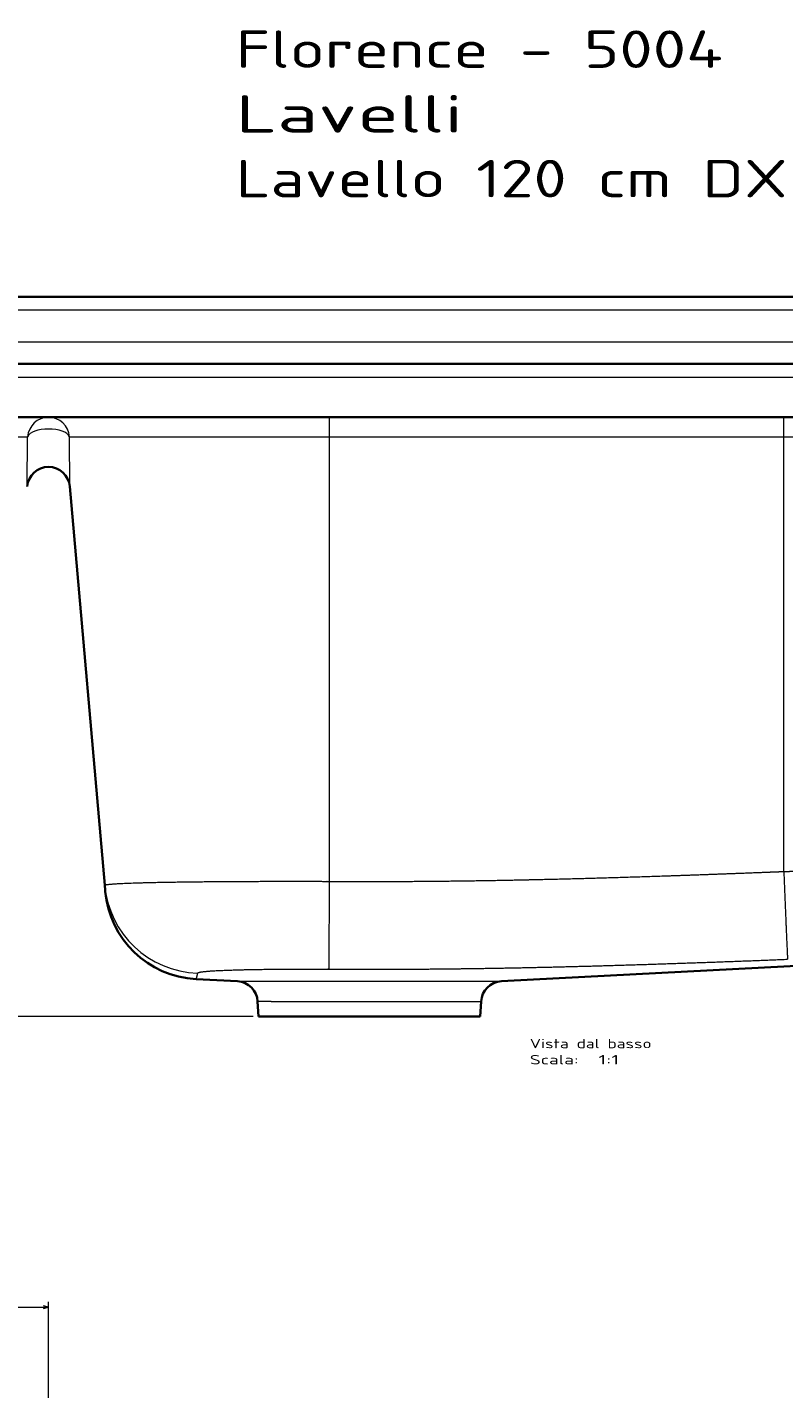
# Model space of a CAD drawing. Extents: x -126 to 1229, y 106 to 1215.
# Tile 7 of 11: x 431 to 714, y 706 to 1215. Entities that reach past the tile are written whole.
import ezdxf
from ezdxf.enums import TextEntityAlignment as Align

# ---------------------------------------------------------------- set-up
doc = ezdxf.new("R2010")
doc.units = 0
doc.layers.get('0').update_dxf_attribs({"lineweight": 13})
doc.styles.get("Standard").update_dxf_attribs({"font": 'isocp.shx'})
doc.dimstyles.get("Standard").update_dxf_attribs({"dimtxt": 2.5, "dimasz": 2.5, "dimexe": 1.25, "dimexo": 0.625, "dimtad": 1, "dimcen": 2.5, "dimadec": 0, "dimazin": 0, "dimtfac": 1, "dimtmove": 0, "dimatfit": 0, "dimfxl": 0, "dimarcsym": 0})

# ---------------------------------------------------------------- blocks, each defined once
blk = doc.blocks.new('*D')
at = {"color": 7, "lineweight": 13}
for p, q in [((13.21, 1114.23), (-111, 1114.23)), ((-109, 845.23), (-109, 1114.23)), ((13.21, 1114.23), (-71.1, 1114.23)), ((-69.1, 1069.23), (-69.1, 1114.23)), ((22.21, 1089.23), (-42.41, 1089.23)), ((-40.41, 1035.15), (-40.41, 1089.23)), ((22.21, 1069.23), (-71.1, 1069.23)), ((22.21, 1069.23), (-42.41, 1069.23)), ((515.71, 845.23), (-111, 845.23)), ((9.21, 671.72), (9.21, 738.61)), ((439.21, 663.5), (439.21, 738.61)), ((9.21, 736.61), (439.21, 736.61)), ((13.21, 695), (-111.79, 695)), ((-109.79, 195), (-109.79, 695)), ((373.91, 626.34), (456.41, 642.01)), ((456.01, 497.57), (808.41, 497.57)), ((248.63, 481.46), (342.97, 399.31)), ((-39.4, 476.51), (74.69, 476.51)), ((319.21, 377.05), (319.21, 148.16)), ((319.21, 377.05), (319.21, 148.16)), ((559.21, 377.05), (559.21, 148.16)), ((9.21, 208), (9.21, 106.64)), ((9.21, 208), (9.21, 148.16)), ((1229.21, 208), (1229.21, 106.64)), ((22.21, 195), (-111.79, 195)), ((9.21, 150.16), (319.21, 150.16)), ((319.21, 150.16), (559.21, 150.16)), ((9.21, 108.64), (1229.21, 108.64))]:
    blk.add_line(p, q, dxfattribs=at)
for points in [[(-108.48, 1112.3), (-109, 1114.23), (-109.52, 1112.3)], [(-68.58, 1112.3), (-69.1, 1114.23), (-69.62, 1112.3)], [(-39.89, 1087.3), (-40.41, 1089.23), (-40.92, 1087.3)], [(-69.62, 1071.16), (-69.1, 1069.23), (-68.58, 1071.16)], [(-40.92, 1071.16), (-40.41, 1069.23), (-39.89, 1071.16)], [(-109.52, 847.16), (-109, 845.23), (-108.48, 847.16)], [(11.15, 737.13), (9.21, 736.61), (11.15, 736.09)], [(437.28, 736.09), (439.21, 736.61), (437.28, 737.13)], [(-109.27, 693.06), (-109.79, 695), (-110.31, 693.06)], [(454.61, 641.14), (456.41, 642.01), (454.41, 642.16)], [(423.82, 636.35), (422.02, 635.48), (424.02, 635.33)], [(457.94, 498.09), (456.01, 497.57), (457.94, 497.05)], [(806.48, 497.05), (808.41, 497.57), (806.48, 498.09)], [(11.15, 477.03), (9.21, 476.51), (11.15, 476)], [(72.76, 476), (74.69, 476.51), (72.76, 477.03)], [(297.26, 439.8), (295.46, 440.68), (296.58, 439.02)], [(341.17, 400.19), (342.97, 399.31), (341.85, 400.97)], [(-110.31, 196.93), (-109.79, 195), (-109.27, 196.93)], [(11.15, 150.67), (9.21, 150.16), (11.15, 149.64)], [(317.28, 149.64), (319.21, 150.16), (317.28, 150.67)], [(321.15, 150.67), (319.21, 150.16), (321.15, 149.64)], [(557.28, 149.64), (559.21, 150.16), (557.28, 150.67)], [(11.15, 109.16), (9.21, 108.64), (11.15, 108.13)], [(1227.28, 108.13), (1229.21, 108.64), (1227.28, 109.16)]]:
    blk.add_lwpolyline(points, dxfattribs=at)
for s, rotation, p, p2 in [('45', 90, (-71.1, 1078.19), (-71.1, 1105.28)), ('20', 90, (-42.41, 1035.15), (-42.41, 1062.24)), ('269', 90, (-111, 958.72), (-111, 1000.75)), ('35', 10.7576, (384.61, 630.41), (411.22, 635.46)), ('%%c', 10.7576, (373.54, 628.3), (383.63, 630.22)), ('%%c', 318.9533, (249.94, 482.97), (257.68, 476.23)), ('63', 318.9533, (258.44, 475.57), (278.87, 457.78)), ('500', 90, (-111.79, 423.98), (-111.79, 466.01))]:
    blk.add_text(s, height=14, rotation=rotation, dxfattribs=at).set_placement(p, p2, align=Align.FIT)
for s, height, p, p2 in [('430', 14, (203.2, 738.61), (245.23, 738.61)), ('352', 14, (611.19, 499.57), (653.22, 499.57)), ('65', 14, (-39.4, 478.51), (-12.31, 478.51)), ('310', 20, (134.19, 152.16), (194.24, 152.16)), ('240', 14, (418.2, 152.16), (460.23, 152.16)), ('1220', 14, (590.73, 110.64), (647.7, 110.64))]:
    blk.add_text(s, height=height, dxfattribs=at).set_placement(p, p2, align=Align.FIT)
blk = doc.blocks.new('BLOCK25')
at = {"color": 7, "lineweight": 13}
for s, p, p2 in [('Vista dal basso', (0, -255.86), (45.54, -255.86)), ('Scala:', (0, -261.9), (18.22, -261.9)), ('  1:1', (18.22, -261.9), (33.4, -261.9))]:
    blk.add_text(s, height=3.5, dxfattribs=at).set_placement(p, p2, align=Align.FIT)
blk = doc.blocks.new('BLOCK26')
at = {"color": 7, "lineweight": 13}
for s, p, p2 in [('Florence - 5004', (-110, 110.57), (72.16, 110.57)), ('Lavelli', (-110, 86.39), (-24.99, 86.39)), ('Lavello 120 cm DX', (-110, 62.2), (96.45, 62.2))]:
    blk.add_text(s, height=14, dxfattribs=at).set_placement(p, p2, align=Align.FIT)
blk = doc.blocks.new('BLOCK27')
at = {"color": 7, "lineweight": 35}
for p, q in [((604, 25), (-604, 25)), ((-595, 0), (595, 0)), ((-595, -20), (595, -20)), ((-158.98, -194.96), (-172.03, -45.85)), ((145.45, -222.66), (-10.64, -230.84)), ((-101.5, -244), (-18.5, -244))]:
    blk.add_line(p, q, dxfattribs=at)
at = {"color": 7, "lineweight": 13}
for p, q in [((604, 20), (-604, 20)), ((605, 8), (-605, 8)), ((-595, -5), (595, -5)), ((-285, -27.3), (-187.85, -27.3)), ((-172.15, -27.3), (-75, -27.3)), ((-75, -27.3), (95, -27.3)), ((-75, -27.3), (-75, -193.48)), ((95, -27.3), (193.65, -27.3)), ((95, -189.79), (95, -27.3)), ((-103.32, -230.84), (-10.64, -230.84)), ((-96.68, -238.41), (-18.21, -238.41))]:
    blk.add_line(p, q, dxfattribs=at)
at = {"color": 7, "lineweight": 13, "ltscale": 0.182569}
for p, q in [((-75, -20), (-75, -27.3)), ((95, -27.3), (95, -20))]:
    blk.add_line(p, q, dxfattribs=at)
at = {"color": 7, "lineweight": 13, "ltscale": 0.463754}
for p, q in [((-187.97, -45.85), (-187.85, -27.3)), ((-172.03, -45.85), (-172.15, -27.3))]:
    blk.add_line(p, q, dxfattribs=at)
at = {"color": 7, "lineweight": 35, "ltscale": 0.044882}
blk.add_line((-158.83, -196.75), (-158.98, -194.96), dxfattribs=at)
at = {"color": 7, "lineweight": 35, "ltscale": 0.011563}
blk.add_line((-158.79, -197.21), (-158.83, -196.75), dxfattribs=at)
at = {"color": 7, "lineweight": 35, "ltscale": 0.386673}
blk.add_line((-124.81, -230.03), (-109.36, -230.84), dxfattribs=at)
at = {"color": 7, "lineweight": 13, "ltscale": 0.151077}
blk.add_line((-109.36, -230.84), (-103.32, -230.84), dxfattribs=at)
at = {"color": 7, "lineweight": 13, "ltscale": 0.127907}
blk.add_line((-96.68, -238.41), (-101.79, -238.41), dxfattribs=at)
at = {"color": 7, "lineweight": 35, "ltscale": 0.14001}
for p, q in [((-101.79, -238.41), (-101.5, -244)), ((-18.21, -238.41), (-18.5, -244))]:
    blk.add_line(p, q, dxfattribs=at)
at = {"color": 7, "lineweight": 35}
for centre, radius, start, end in [((-180, -46.55), 8, 5, 175), ((-122.93, -194.08), 36, 184.9972, 267), ((-109.78, -238.83), 8, 3, 87), ((-10.22, -238.83), 8, 93, 177)]:
    blk.add_arc(centre, radius, start, end, dxfattribs=at)
at = {"color": 7, "lineweight": 13}
blk.add_arc((-128.84, -228.1), 4.47, 334.4435, 340.8632, dxfattribs=at)
for centre, major_axis, ratio, start_param, end_param in [((-180, -28), (0.01, -8), 0.984779, 3.14097, 4.624472), ((-180, -28), (-0.01, -8), 0.984778, 1.65874, 3.142242), ((-180, -28), (8, 0), 0.449626, 0.195076, 2.946517), ((-123.12, -191.82), (35.83, 3.55), 0.999102, 3.130157, 4.582528)]:
    blk.add_ellipse(centre, major_axis=major_axis, ratio=ratio, start_param=start_param, end_param=end_param, dxfattribs=at)
for points, knots in [([(-75, -193.48), (-65.07, -193.54), (-55.19, -193.55), (-45.34, -193.52), (-24.52, -193.33), (-3.16, -192.95), (8.16, -192.69), (30.36, -192.1), (53.18, -191.36), (64.28, -190.97), (77.09, -190.49), (89.97, -189.99), (91.65, -189.92), (93.32, -189.86), (95, -189.79)], [0, 0, 0, 0, 0, 0, 74.080341, 74.080341, 74.080341, 154.947539, 154.947539, 154.947539, 229.582125, 229.582125, 229.582125, 240.727708, 240.727708, 240.727708, 240.727708, 240.727708, 240.727708]), ([(95, -189.79), (97.6, -189.73), (100.21, -189.67), (102.81, -189.61), (108.86, -189.49), (114.89, -189.37), (118.22, -189.31), (130.81, -189.08), (143.03, -188.9), (151.58, -188.79), (163.26, -188.69), (172.09, -188.69), (174.5, -188.71), (177.38, -188.75), (178.94, -188.83), (179.3, -188.87), (179.5, -188.9), (179.51, -188.94), (179.51, -188.94), (179.51, -188.95), (179.51, -188.95)], [0, 0, 0, 0, 0, 0, 17.053126, 17.053126, 17.053126, 39.720735, 39.720735, 39.720735, 100.875017, 100.875017, 100.875017, 128.647506, 128.647506, 128.647506, 142.687652, 142.687652, 142.687652, 143.161908, 143.161908, 143.161908, 143.161908, 143.161908, 143.161908]), ([(95, -189.79), (95.25, -196.01), (95.5, -202.18), (95.75, -208.15), (96.07, -215.58), (96.29, -220.3), (96.34, -221.32), (96.39, -222.15), (96.42, -222.51), (96.42, -222.55), (96.42, -222.58), (96.43, -222.6)], [0, 0, 0, 0, 0, 0, 44.207176, 44.207176, 44.207176, 60.137464, 60.137464, 60.137464, 63.089827, 63.089827, 63.089827, 63.089827, 63.089827, 63.089827]), ([(-158.98, -194.96), (-158.99, -194.95), (-158.98, -194.94), (-158.97, -194.92), (-158.9, -194.84), (-158.66, -194.77), (-158.36, -194.71), (-156.85, -194.49), (-154.02, -194.3), (-151.37, -194.18), (-141.82, -193.85), (-129.18, -193.65), (-120.05, -193.56), (-105.68, -193.47), (-90.83, -193.46), (-85.85, -193.46), (-80.75, -193.47), (-75.64, -193.48), (-75.56, -193.48), (-75.41, -193.48), (-75.25, -193.48), (-75.15, -193.48), (-75.07, -193.48), (-75, -193.48)], [0, 0, 0, 0, 0, 0, 2.275887, 2.275887, 2.275887, 13.391287, 13.391287, 13.391287, 43.720744, 43.720744, 43.720744, 108.701174, 108.701174, 108.701174, 141.448842, 141.448842, 141.448842, 141.963259, 141.963259, 141.963259, 142.451648, 142.451648, 142.451648, 142.451648, 142.451648, 142.451648]), ([(-75, -193.48), (-75.04, -199.69), (-75.07, -205.84), (-75.11, -211.79), (-75.16, -219.21), (-75.19, -223.95), (-75.2, -224.98), (-75.21, -225.82), (-75.21, -226.19), (-75.21, -226.24), (-75.21, -226.27), (-75.21, -226.3)], [0, 0, 0, 0, 0, 0, 44.317539, 44.317539, 44.317539, 60.462764, 60.462764, 60.462764, 62.98394, 62.98394, 62.98394, 62.98394, 62.98394, 62.98394]), ([(-75.21, -226.3), (-66.91, -226.35), (-58.65, -226.36), (-50.39, -226.34), (-34.83, -226.25), (-19.06, -226.04), (-11.58, -225.92), (4.95, -225.6), (21.87, -225.17), (31.15, -224.9), (49.67, -224.33), (68.49, -223.67), (77.76, -223.33), (87.08, -222.97), (96.43, -222.6)], [0, 0, 0, 0, 0, 0, 61.633527, 61.633527, 61.633527, 115.614516, 115.614516, 115.614516, 180.418478, 180.418478, 180.418478, 242.583229, 242.583229, 242.583229, 242.583229, 242.583229, 242.583229]), ([(-124.25, -227.78), (-124.24, -227.76), (-124.24, -227.75), (-124.23, -227.73), (-124.19, -227.67), (-124.08, -227.61), (-123.97, -227.57), (-123.05, -227.29), (-120.84, -227.05), (-118.17, -226.87), (-111.33, -226.57), (-102.49, -226.39), (-97.49, -226.33), (-90.08, -226.27), (-82.4, -226.27), (-80.12, -226.27), (-77.76, -226.28), (-75.41, -226.3), (-75.34, -226.3), (-75.27, -226.3), (-75.21, -226.3)], [0, 0, 0, 0, 0, 0, 2.36457, 2.36457, 2.36457, 10.415307, 10.415307, 10.415307, 53.842091, 53.842091, 53.842091, 101.603587, 101.603587, 101.603587, 121.665536, 121.665536, 121.665536, 122.21635, 122.21635, 122.21635, 122.21635, 122.21635, 122.21635])]:
    blk.add_open_spline(points, degree=5, knots=knots, dxfattribs=at)
blk.add_open_spline([(-124.62, -229.57), (-124.55, -229.36), (-124.47, -229.1), (-124.38, -228.75), (-124.3, -228.3), (-124.25, -227.78)], degree=5, dxfattribs=at)

msp = doc.modelspace()

# ---------------------------------------------------------------- block references
at = {"lineweight": 0}
for name in ['BLOCK26', 'BLOCK27', 'BLOCK25']:
    msp.add_blockref(name, (619.215, 1089.233), dxfattribs=at)

# ---------------------------------------------------------------- dimensions: what is measured, and where the dimension line sits
at = {"color": 0, "lineweight": 0}
for p1, p2, middle in [((342.971, 399.311), (295.458, 440.682), (263.09, 468.866)), ((456.407, 642.013), (422.022, 635.48), (392.755, 629.92))]:
    dim = msp.add_diameter_dim_2p(p1=p1, p2=p2, dimstyle='Standard', dxfattribs=at)
    dim.commit()
    dim.dimension.update_dxf_attribs({"geometry": '*D', "text_midpoint": middle, "dimtype": 163})
for base, p1, p2, angle, middle, dimtype in [((319.215, 150.157), (559.215, 379.047), (319.215, 379.047), 180, (439.215, 150.157), 161), ((-109.789, 694.997), (24.215, 194.997), (15.215, 694.997), 89.99952, (-109.789, 444.997), 160), ((9.215, 108.643), (1229.215, 209.997), (9.215, 209.997), 180, (619.215, 108.643), 161), ((439.215, 736.608), (9.215, 669.721), (439.215, 661.497), 359.99809, (224.215, 736.608), 160), ((319.215, 150.157), (9.215, 209.997), (319.215, 379.047), 359.99809, (164.215, 150.157), 160), ((74.694, 476.514), (9.215, 486.514), (74.694, 486.514), 0, (-25.854, 476.514), 161), ((456.006, 497.569), (808.407, 507.569), (456.006, 507.569), 180, (632.207, 497.569), 161), ((-40.405, 1069.233), (24.215, 1089.233), (24.215, 1069.233), 270, (-40.405, 1048.692), 161), ((-69.1, 1069.233), (15.215, 1114.233), (24.215, 1069.233), 269.99857, (-69.1, 1091.733), 160), ((-109.002, 845.233), (15.215, 1114.233), (517.715, 845.233), 269.99857, (-109.002, 979.733), 160)]:
    dim = msp.add_linear_dim(base=base, p1=p1, p2=p2, angle=angle, dimstyle='Standard', dxfattribs=at)
    dim.commit()
    dim.dimension.update_dxf_attribs({"geometry": '*D', "text_midpoint": middle, "dimtype": dimtype})

doc.saveas('drawing.dxf')
